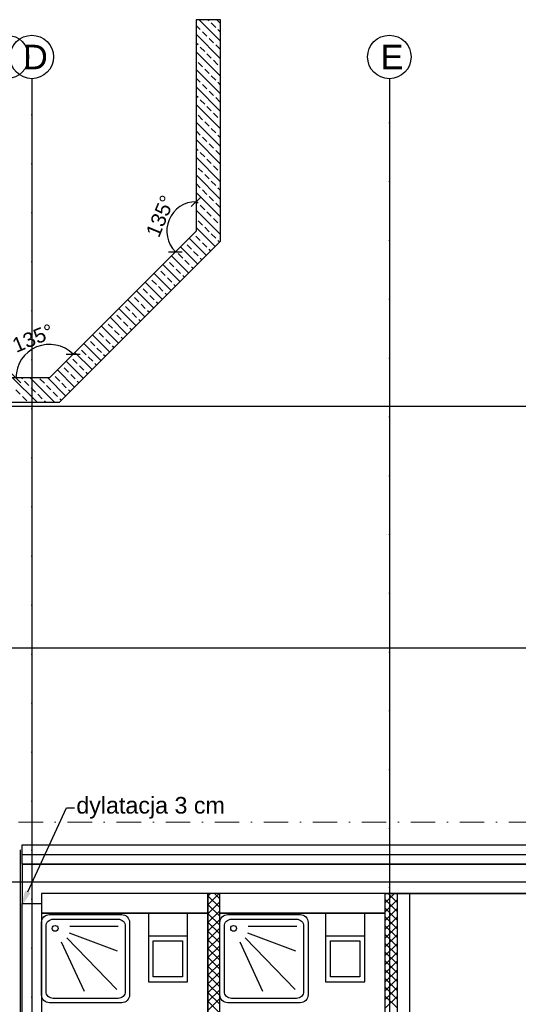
# Model space of a CAD drawing. Header units: millimetres. Extents: x -7023 to 53801, y 9849 to 33561.
# Tile 206 of 256: x 7809 to 8318, y 24453 to 25459. Entities that reach past the tile are written whole.
import ezdxf

# ---------------------------------------------------------------- set-up
doc = ezdxf.new("R2010")
doc.units = ezdxf.units.MM
doc.linetypes.add('DASHDOTX2', pattern=[2, 1, -0.5, 0, -0.5])
doc.layers.get('0').update_dxf_attribs({"lineweight": 9})
doc.layers.add('.IE_podklad', color=252, linetype='Continuous')
doc.layers.add('PROJEKT osie', color=251, linetype='DASHDOTX2', lineweight=9)
doc.styles.get("Standard").update_dxf_attribs({"font": 'arial.ttf'})
doc.linetypes.add('ZIGZAG', pattern='A,0.00254,-5.08,[131,ltypeshp.shx,S=5.08,R=0,X=-5.08,Y=0],-10.16,[131,ltypeshp.shx,S=5.08,R=180,X=5.08,Y=0],-5.08', length=20.32254)

# ---------------------------------------------------------------- blocks, each defined once
blk = doc.blocks.new('OSIE DOMKU')
at = {"layer": 'PROJEKT osie', "ltscale": 25}
for p, q in [((-31428, 6227), (-31428, 4134.8)), ((-33195, 5891.6), (-29896, 5891.6)), ((-33195, 5466.6), (-29896, 5466.6)), ((-33195, 5405.6), (-30212.4, 5405.6))]:
    blk.add_line(p, q, dxfattribs=at)
at = {"layer": 'PROJEKT osie', "ltscale": 30}
blk.add_line((-31062.6, 6226.3), (-31062.6, 4137.1), dxfattribs=at)
at = {"layer": 'PROJEKT osie', "linetype": 'Continuous'}
for centre in [(-31453.5, 6248.6), (-31428, 6248.6), (-31062.6, 6248.6)]:
    blk.add_circle(centre, 22.2, dxfattribs=at)
at = {"layer": 'PROJEKT osie', "char_height": 25, "attachment_point": 1}
for s, insert, width in [('D', (-31436.9, 6261), 492.116), ('E', (-31071.5, 6261), 28.914), ('E', (-31071.5, 6261), 492.116)]:
    blk.add_mtext(s, dxfattribs=dict(at, insert=insert, width=width))
blk = doc.blocks.new('_Oblique')
at = {"color": 0, "linetype": 'ByBlock', "lineweight": -2}
blk.add_line((-0.5, -0.5), (0.5, 0.5), dxfattribs=at)

msp = doc.modelspace()

# ---------------------------------------------------------------- linework, layer by layer
at = {"layer": '.IE_podklad'}
for p, q in [((8014.1, 25458.9), (7989.1, 25458.9)), ((7989.1, 25458.9), (7989.1, 25242.9)), ((8014.1, 25437), (7992.2, 25458.9)), ((8002.2, 25457.8), (8001.1, 25458.9)), ((8014.1, 25454.9), (8010.1, 25458.9)), ((8014.1, 25232.5), (8014.1, 25458.9)), ((7993.3, 25448.8), (7989.1, 25453)), ((8000, 25442), (7995.5, 25446.5)), ((8009, 25451), (8004.5, 25455.5)), ((8014.1, 25446), (8011.2, 25448.8)), ((8014.1, 25419), (7989.1, 25444)), ((8006.7, 25435.3), (8002.2, 25439.8)), ((7991, 25433.1), (7989.1, 25435)), ((7997.8, 25426.3), (7993.3, 25430.8)), ((8013.5, 25428.6), (8009, 25433.1)), ((8014.1, 25401.1), (7989.1, 25426.1)), ((8004.5, 25419.6), (8000, 25424.1)), ((8011.2, 25412.9), (8006.7, 25417.4)), ((8014.1, 25383.1), (7989.1, 25408.1)), ((7995.5, 25410.6), (7991, 25415.1)), ((8002.2, 25403.9), (7997.8, 25408.4)), ((8014.1, 25410), (8013.5, 25410.6)), ((7993.3, 25394.9), (7989.1, 25399.1)), ((8009, 25397.1), (8004.5, 25401.6)), ((8014.1, 25365.1), (7989.1, 25390.1)), ((8000, 25388.2), (7995.5, 25392.7)), ((8014.1, 25392.1), (8011.2, 25394.9)), ((7991, 25379.2), (7989.1, 25381.2)), ((7997.8, 25372.5), (7993.3, 25376.9)), ((8006.7, 25381.4), (8002.2, 25385.9)), ((8013.5, 25374.7), (8009, 25379.2)), ((8014.1, 25347.2), (7989.1, 25372.2)), ((8004.5, 25365.7), (8000, 25370.2)), ((7995.5, 25356.7), (7991, 25361.2)), ((8011.2, 25359), (8006.7, 25363.5)), ((8014.1, 25356.2), (8013.5, 25356.7)), ((8014.1, 25329.2), (7989.1, 25354.2)), ((8002.2, 25350), (7997.8, 25354.5)), ((8009, 25343.3), (8004.5, 25347.8)), ((7993.3, 25341), (7989.1, 25345.2)), ((8014.1, 25311.3), (7989.1, 25336.3)), ((8000, 25334.3), (7995.5, 25338.8)), ((8014.1, 25338.2), (8011.2, 25341)), ((7991, 25325.3), (7989.1, 25327.3)), ((8006.7, 25327.6), (8002.2, 25332)), ((8014.1, 25293.3), (7989.1, 25318.3)), ((7997.8, 25318.6), (7993.3, 25323.1)), ((8004.5, 25311.8), (8000, 25316.3)), ((8013.5, 25320.8), (8009, 25325.3)), ((7995.5, 25302.9), (7991, 25307.3)), ((8011.2, 25305.1), (8006.7, 25309.6)), ((8014.1, 25275.3), (7989.1, 25300.3)), ((8002.2, 25296.1), (7997.8, 25300.6)), ((8014.1, 25302.3), (8013.5, 25302.9)), ((7993.3, 25287.1), (7989.1, 25291.4)), ((8009, 25289.4), (8004.5, 25293.9)), ((8014.1, 25284.3), (8011.2, 25287.1)), ((8014.1, 25257.4), (7989.1, 25282.4)), ((8000, 25280.4), (7995.5, 25284.9)), ((8006.7, 25273.7), (8002.2, 25278.2)), ((7991, 25271.4), (7989.1, 25273.4)), ((7997.8, 25264.7), (7993.3, 25269.2)), ((8013.5, 25266.9), (8009, 25271.4)), ((8014.1, 25239.4), (7989.1, 25264.4)), ((8004.5, 25258), (8000, 25262.4)), ((8011.2, 25251.2), (8006.7, 25255.7)), ((8008.5, 25227), (7989.1, 25246.4)), ((7995.5, 25249), (7991, 25253.5)), ((8002.2, 25242.2), (7997.8, 25246.7)), ((8014.1, 25248.4), (8013.5, 25249)), ((7989.1, 25242.9), (7839.1, 25092.9)), ((7999.5, 25218), (7981.9, 25235.7)), ((7986.5, 25240), (7986.4, 25240.2)), ((7993.3, 25233.3), (7988.8, 25237.7)), ((8009, 25235.5), (8004.5, 25240)), ((7849.4, 25067.9), (8014.1, 25232.5)), ((7990.6, 25209), (7972.9, 25226.7)), ((7977.6, 25231), (7977.4, 25231.2)), ((7984.3, 25224.3), (7979.8, 25228.8)), ((8000, 25226.5), (7995.5, 25231)), ((8013, 25231.5), (8011.2, 25233.3)), ((7981.6, 25200), (7963.9, 25217.7)), ((7968.6, 25222), (7968.4, 25222.2)), ((7975.3, 25215.3), (7970.8, 25219.8)), ((7991, 25217.5), (7986.5, 25222)), ((7995, 25213.5), (7993.3, 25215.3)), ((8004, 25222.5), (8002.2, 25224.3)), ((7972.6, 25191.1), (7954.9, 25208.7)), ((7959.6, 25213.1), (7959.4, 25213.2)), ((7966.3, 25206.3), (7961.8, 25210.8)), ((7982, 25208.6), (7977.6, 25213.1)), ((7986.1, 25204.5), (7984.3, 25206.3)), ((7941.6, 25195.1), (7941.5, 25195.3)), ((7963.6, 25182.1), (7945.9, 25199.8)), ((7950.6, 25204.1), (7950.4, 25204.3)), ((7957.3, 25197.3), (7952.9, 25201.8)), ((7964.1, 25190.6), (7959.6, 25195.1)), ((7973.1, 25199.6), (7968.6, 25204.1)), ((7977.1, 25195.6), (7975.3, 25197.3)), ((7932.7, 25186.1), (7932.5, 25186.3)), ((7954.6, 25173.1), (7937, 25190.8)), ((7948.4, 25188.4), (7943.9, 25192.8)), ((7955.1, 25181.6), (7950.6, 25186.1)), ((7968.1, 25186.6), (7966.3, 25188.4)), ((7923.7, 25177.1), (7923.5, 25177.3)), ((7930.4, 25170.4), (7925.9, 25174.9)), ((7945.7, 25164.1), (7928, 25181.8)), ((7939.4, 25179.4), (7934.9, 25183.9)), ((7946.1, 25172.6), (7941.6, 25177.1)), ((7959.1, 25177.6), (7957.3, 25179.4)), ((7914.7, 25168.2), (7914.5, 25168.3)), ((7921.4, 25161.4), (7916.9, 25165.9)), ((7936.7, 25155.1), (7919, 25172.8)), ((7937.1, 25163.7), (7932.7, 25168.2)), ((7950.1, 25168.6), (7948.4, 25170.4)), ((7918.7, 25137.2), (7901, 25154.9)), ((7905.7, 25159.2), (7905.5, 25159.4)), ((7912.4, 25152.4), (7908, 25156.9)), ((7927.7, 25146.2), (7910, 25163.8)), ((7928.2, 25154.7), (7923.7, 25159.2)), ((7941.2, 25159.6), (7939.4, 25161.4)), ((7909.7, 25128.2), (7892.1, 25145.9)), ((7896.7, 25150.2), (7896.5, 25150.4)), ((7903.5, 25143.5), (7899, 25147.9)), ((7919.2, 25145.7), (7914.7, 25150.2)), ((7932.2, 25150.7), (7930.4, 25152.4)), ((7900.8, 25119.2), (7883.1, 25136.9)), ((7887.7, 25141.2), (7887.6, 25141.4)), ((7894.5, 25134.5), (7890, 25139)), ((7910.2, 25136.7), (7905.7, 25141.2)), ((7914.2, 25132.7), (7912.4, 25134.5)), ((7923.2, 25141.7), (7921.4, 25143.5)), ((7891.8, 25110.2), (7874.1, 25127.9)), ((7878.8, 25132.2), (7878.6, 25132.4)), ((7885.5, 25125.5), (7881, 25130)), ((7901.2, 25127.7), (7896.7, 25132.2)), ((7905.2, 25123.7), (7903.5, 25125.5)), ((7860.8, 25114.3), (7860.6, 25114.4)), ((7882.8, 25101.3), (7865.1, 25118.9)), ((7869.8, 25123.2), (7869.6, 25123.4)), ((7876.5, 25116.5), (7872, 25121)), ((7892.2, 25118.8), (7887.7, 25123.2)), ((7896.3, 25114.7), (7894.5, 25116.5)), ((7851.8, 25105.3), (7851.6, 25105.5)), ((7873.8, 25092.3), (7856.1, 25110)), ((7867.5, 25107.5), (7863.1, 25112)), ((7874.3, 25100.8), (7869.8, 25105.3)), ((7883.3, 25109.8), (7878.8, 25114.3)), ((7887.3, 25105.8), (7885.5, 25107.5)), ((7842.8, 25096.3), (7842.7, 25096.5)), ((7864.8, 25083.3), (7847.2, 25101)), ((7858.6, 25098.6), (7854.1, 25103)), ((7865.3, 25091.8), (7860.8, 25096.3)), ((7878.3, 25096.8), (7876.5, 25098.6)), ((7839.1, 25092.9), (7165.1, 25092.9)), ((7826.4, 25067.9), (7801.4, 25092.9)), ((7811.4, 25091.8), (7810.4, 25092.9)), ((7818.2, 25085.1), (7813.7, 25089.6)), ((7844.3, 25067.9), (7819.3, 25092.9)), ((7833.9, 25087.3), (7829.4, 25091.8)), ((7840.6, 25080.6), (7836.1, 25085.1)), ((7855.9, 25074.3), (7837.3, 25092.9)), ((7849.6, 25089.6), (7845.1, 25094.1)), ((7856.3, 25082.8), (7851.8, 25087.3)), ((7869.3, 25087.8), (7867.5, 25089.6)), ((7809.2, 25076.1), (7804.7, 25080.6)), ((7824.9, 25078.3), (7820.4, 25082.8)), ((7831.6, 25071.6), (7827.1, 25076.1)), ((7847.3, 25073.9), (7842.8, 25078.3)), ((7860.3, 25078.8), (7858.6, 25080.6)), ((7165.1, 25067.9), (7849.4, 25067.9)), ((7815.9, 25069.4), (7811.4, 25073.9)), ((7835.4, 25067.9), (7833.9, 25069.4)), ((7851.4, 25069.8), (7849.6, 25071.6)), ((7811.1, 24595.8), (7811.1, 24615.8)), ((7811.1, 24615.8), (8912.1, 24615.8)), ((8900.1, 24595.8), (7811.1, 24595.8)), ((7811.1, 24595.8), (7811.1, 24555.8)), ((7811.1, 24595.8), (7836.1, 24595.8)), ((8207, 24595.8), (8182, 24595.8)), ((8182, 24565.8), (7831.1, 24565.8)), ((7831.1, 24565.8), (7831.1, 24322.3)), ((8182.1, 24565.8), (7836.1, 24565.8)), ((8001.1, 24563.3), (8003.6, 24565.8)), ((8001.1, 24554.3), (8012.6, 24565.8)), ((8013.1, 24551.6), (8001.1, 24563.6)), ((8013.1, 24560.5), (8007.8, 24565.8)), ((8013.1, 24322.3), (8013.1, 24565.8)), ((8182, 24565.8), (8182, 24325.8)), ((8182, 24565), (8182.8, 24565.8)), ((8182, 24556), (8191.8, 24565.8)), ((8194.5, 24556.7), (8185.4, 24565.8)), ((8194.5, 24565.7), (8194.4, 24565.8)), ((8194.5, 24565.8), (8194.5, 24325.8)), ((8518.1, 24565.8), (8207.1, 24565.8)), ((7811.1, 24555.8), (7831.1, 24555.8)), ((7811.1, 23956.4), (7811.1, 24555.8)), ((8001.1, 24545.3), (8013.1, 24557.3)), ((8013.1, 24542.6), (8001.1, 24554.6)), ((8194.5, 24547.7), (8182, 24560.2)), ((8182, 24547), (8194.5, 24559.5)), ((8194.5, 24538.8), (8182, 24551.3)), ((8001.1, 24536.3), (8013.1, 24548.3)), ((8013.1, 24533.6), (8001.1, 24545.6)), ((8182, 24538.1), (8194.5, 24550.6)), ((8194.5, 24529.8), (8182, 24542.3)), ((8182, 24529.1), (8194.5, 24541.6)), ((8001.1, 24527.4), (8013.1, 24539.4)), ((8013.1, 24524.6), (8001.1, 24536.6)), ((8194.5, 24520.8), (8182, 24533.3)), ((8182, 24520.1), (8194.5, 24532.6)), ((8001.1, 24518.4), (8013.1, 24530.4)), ((8013.1, 24515.6), (8001.1, 24527.6)), ((8001.1, 24509.4), (8013.1, 24521.4)), ((8194.5, 24511.8), (8182, 24524.3)), ((8182, 24511.1), (8194.5, 24523.6)), ((8013.1, 24506.7), (8001.1, 24518.7)), ((8001.1, 24500.4), (8013.1, 24512.4)), ((8194.5, 24502.8), (8182, 24515.3)), ((8182, 24502.1), (8194.5, 24514.6)), ((8013.1, 24497.7), (8001.1, 24509.7)), ((8001.1, 24491.4), (8013.1, 24503.4)), ((8013.1, 24488.7), (8001.1, 24500.7)), ((8194.5, 24493.9), (8182, 24506.4)), ((8182, 24493.2), (8194.5, 24505.6)), ((8001.1, 24482.5), (8013.1, 24494.5)), ((8013.1, 24479.7), (8001.1, 24491.7)), ((8194.5, 24484.9), (8182, 24497.4)), ((8182, 24484.2), (8194.5, 24496.7)), ((8001.1, 24473.5), (8013.1, 24485.5)), ((8013.1, 24470.7), (8001.1, 24482.7)), ((8194.5, 24475.9), (8182, 24488.4)), ((8182, 24475.2), (8194.5, 24487.7)), ((8001.1, 24464.5), (8013.1, 24476.5)), ((8013.1, 24461.7), (8001.1, 24473.7)), ((8194.5, 24466.9), (8182, 24479.4)), ((8182, 24466.2), (8194.5, 24478.7)), ((8194.5, 24457.9), (8182, 24470.4)), ((8001.1, 24455.5), (8013.1, 24467.5)), ((8013.1, 24452.8), (8001.1, 24464.8)), ((8182, 24457.2), (8194.5, 24469.7)), ((8194.5, 24449), (8182, 24461.5)), ((8182, 24448.3), (8194.5, 24460.7)), ((8001.1, 24446.5), (8013.1, 24458.5)), ((8013.1, 24443.8), (8001.1, 24455.8))]:
    msp.add_line(p, q, dxfattribs=at)
at = {"layer": '.IE_podklad', "ltscale": 25}
for p, q in [((7821.1, 25399.2), (7821.1, 23307.1)), ((6054.1, 25063.9), (9353.1, 25063.9)), ((6054.1, 24816.9), (9353.1, 24816.9)), ((6054.1, 24577.9), (9036.7, 24577.9))]:
    msp.add_line(p, q, dxfattribs=at)
at = {"layer": '.IE_podklad', "ltscale": 30}
msp.add_line((8186.5, 25398.6), (8186.5, 23309.3), dxfattribs=at)
at = {"layer": '.IE_podklad', "linetype": 'ByBlock', "lineweight": -2}
msp.add_line((7856.6, 24653.6), (7864.6, 24653.6), dxfattribs=at)
at = {"layer": '.IE_podklad', "linetype": 'ZIGZAG', "ltscale": 0.1}
msp.add_line((7809.5, 23956.4), (7809.5, 24610.4), dxfattribs=at)
at = {"layer": '.IE_podklad', "linetype": 'ZIGZAG'}
msp.add_line((7811.1, 24605.8), (8912.1, 24605.8), dxfattribs=at)
at = {"layer": '.IE_podklad', "lineweight": 35}
for p, q in [((8900.1, 24595.8), (7836, 24595.8)), ((8207, 24595.8), (8182, 24595.8)), ((8001.1, 24565.8), (8001.1, 24322.3)), ((8182, 24565.8), (8194.5, 24565.8)), ((8207, 24565.8), (8194.5, 24565.8)), ((8194.5, 24565.8), (8194.5, 24565.8)), ((8518.1, 24565.8), (8207, 24565.8)), ((8000.5, 24545.8), (7831, 24545.8)), ((8182, 24545.8), (8013, 24545.8))]:
    msp.add_line(p, q, dxfattribs=at)
at = {"layer": '.IE_podklad', "ltscale": 0.5}
msp.add_line((8207, 24565.8), (8207, 24325.8), dxfattribs=at)
at = {"layer": '.IE_podklad', "linetype": 'ByBlock', "lineweight": -2}
msp.add_lwpolyline([(7817.1, 24567.6), (7856.6, 24653.6)], dxfattribs=at)
at = {"layer": '.IE_podklad'}
for points in [[(7921, 24536.3), (7921, 24462.3, -0.414214), (7913, 24454.3), (7839, 24454.3, -0.414214), (7831, 24462.3), (7831, 24536.3, -0.414214), (7839, 24544.3), (7913, 24544.3, -0.414214)], [(8103.4, 24536.3), (8103.4, 24462.3, -0.414214), (8095.4, 24454.3), (8021.4, 24454.3, -0.414214), (8013.4, 24462.3), (8013.4, 24536.3, -0.414214), (8021.4, 24544.3), (8095.4, 24544.3, -0.414214)], [(7916.6, 24532.5), (7916.6, 24465.9, -0.414214), (7909.4, 24458.7), (7842.8, 24458.7, -0.414214), (7835.6, 24465.9), (7835.6, 24532.5, -0.414214), (7842.8, 24539.7), (7909.4, 24539.7, -0.414214)], [(8098.9, 24532.5), (8098.9, 24465.9, -0.414214), (8091.7, 24458.7), (8025.1, 24458.7, -0.414214), (8017.9, 24465.9), (8017.9, 24532.5, -0.414214), (8025.1, 24539.7), (8091.7, 24539.7, -0.414214)]]:
    msp.add_lwpolyline(points, format="xyb", close=True, dxfattribs=at)
for points in [[(7980.2, 24475.8), (7980.2, 24545.8), (7940.2, 24545.8), (7940.2, 24475.8)], [(7940.2, 24545.8), (7940.2, 24522.7), (7980.2, 24522.7), (7980.2, 24545.8)], [(8161.4, 24475.8), (8161.4, 24545.8), (8121.4, 24545.8), (8121.4, 24475.8)], [(8121.4, 24545.8), (8121.4, 24522.7), (8161.4, 24522.7), (8161.4, 24545.8)], [(7945.2, 24480.8), (7945.2, 24517.7), (7975.2, 24517.7), (7975.2, 24480.8)], [(8126.4, 24480.8), (8126.4, 24517.7), (8156.4, 24517.7), (8156.4, 24480.8)]]:
    msp.add_lwpolyline(points, close=True, dxfattribs=at)
for points in [[(7859.9, 24532.4), (7909.4, 24532.4)], [(8042.3, 24532.4), (8091.8, 24532.4)], [(7859.2, 24525.7), (7908.4, 24507.2)], [(8041.6, 24525.7), (8090.7, 24507.2)], [(7851.2, 24516.7), (7874.5, 24466)], [(7856.8, 24520.5), (7908, 24467.8)], [(8033.6, 24516.7), (8056.9, 24466)], [(8039.1, 24520.5), (8090.4, 24467.8)]]:
    msp.add_lwpolyline(points, dxfattribs=at)
at = {"layer": '.IE_podklad', "linetype": 'Continuous'}
for centre in [(7795.6, 25420.8), (7821.1, 25420.8), (8186.5, 25420.8)]:
    msp.add_circle(centre, 22.2, dxfattribs=at)
at = {"layer": '.IE_podklad'}
for centre in [(7844.9, 24530.3), (8027.3, 24530.3)]:
    msp.add_circle(centre, 2.96, dxfattribs=at)
for centre, radius, start, end in [((7989.1, 25242.9), 30, 90, 225), ((7839.1, 25092.9), 34.2, 45, 180)]:
    msp.add_arc(centre, radius, start, end, dxfattribs=at)
msp.add_solid([(7819.8, 24566.4), (7809.5, 24551.3), (7814.3, 24568.9)], dxfattribs=at)

# ---------------------------------------------------------------- block references
msp.add_blockref('OSIE DOMKU', (39249.1, 19172.2), dxfattribs=at)
at = {"layer": '.IE_podklad', "xscale": 10, "yscale": 10, "zscale": 10}
for p, rotation in [((7989.1, 25272.9), 4.033909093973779e-08), ((7967.8, 25221.7), 315.0000000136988), ((7863.3, 25117.1), 315.0000000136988), ((7804.8, 25092.9), 269.9999999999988)]:
    msp.add_blockref('_Oblique', p, dxfattribs=dict(at, rotation=rotation))

# ---------------------------------------------------------------- texts
at = {"layer": '.IE_podklad', "char_height": 25, "attachment_point": 1}
for s, insert, width in [('D', (7812.2, 25433.3), 492.116), ('E', (8177.6, 25433.3), 28.914), ('E', (8177.6, 25433.3), 492.116)]:
    msp.add_mtext(s, dxfattribs=dict(at, insert=insert, width=width))
at = {"layer": '.IE_podklad', "char_height": 15, "attachment_point": 5}
for insert, rotation in [((7952.4, 25258.1), 67.5), ((7822.3, 25133.4), 22.5)]:
    msp.add_mtext('\\A1;135%%d', dxfattribs=dict(at, insert=insert, rotation=rotation))
at = {"layer": '.IE_podklad', "insert": (7866.6, 24664.6), "char_height": 17, "attachment_point": 1}
msp.add_mtext('dylatacja 3 cm', dxfattribs=at)

doc.saveas('drawing.dxf')
